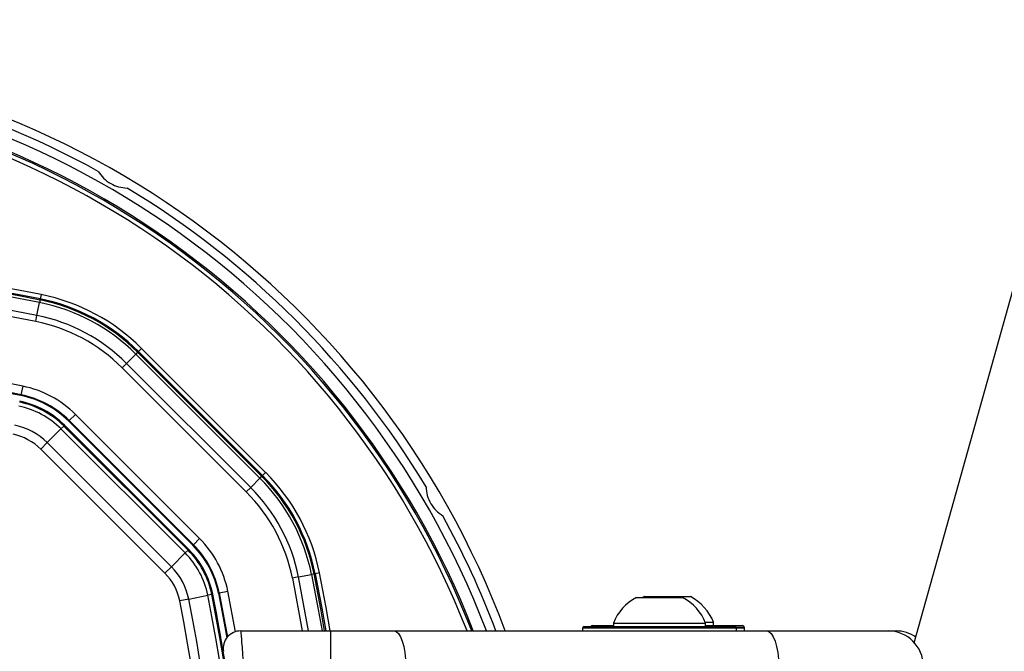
# Model space of a CAD drawing. Header units: millimetres. Extents: x 20 to 26560, y 16 to 18133.
# Tile 76 of 106: x 9177 to 9401, y 13330 to 13474. Entities that reach past the tile are written whole.
import ezdxf

# ---------------------------------------------------------------- set-up
doc = ezdxf.new("R2010")
doc.units = ezdxf.units.MM
doc.header["$LTSCALE"] = 2
doc.layers.add('COMPONENT_GEOMETRY', color=7, linetype='Continuous')
doc.styles.add('SLDTEXTSTYLE0', font='TXT', dxfattribs={"width": 0.75})
doc.dimstyles.new('SLDDIMSTYLE1', dxfattribs={"dimtxt": 150, "dimasz": 6.604, "dimexe": 0, "dimexo": 0.0625, "dimgap": 37.5, "dimtad": 0, "dimtih": 1, "dimtoh": 1, "dimdec": 0, "dimrnd": 1e-09, "dimzin": 12, "dimdsep": 46, "dimtxsty": 'SLDTEXTSTYLE0', "dimsah": 1, "dimcen": 0.09, "dimadec": 0, "dimazin": 3, "dimtfac": 1, "dimtdec": 0, "dimtofl": 0, "dimtmove": 0, "dimatfit": 3, "dimfxl": 1, "dimfrac": 2, "dimtolj": 1, "dimtzin": 12, "dimarcsym": 0})

# ---------------------------------------------------------------- blocks, each defined once
blk = doc.blocks.new('_D_1')
at = {"layer": 'COMPONENT_GEOMETRY', "color": 7}
for p, q in [((8687.52, 18132.79), (8641.82, 18132.79)), ((8641.82, 18132.79), (8641.82, 17894.67)), ((9509.4, 18132.79), (9555.1, 18132.79)), ((9555.1, 18132.79), (9555.1, 17894.67)), ((1221.17, 13266.97), (1221.17, 17923.1)), ((16975.75, 13266.97), (16975.75, 17923.1)), ((1221.17, 17916.75), (8573.81, 17916.75)), ((16975.75, 17916.75), (9623.11, 17916.75)), ((8641.82, 17894.67), (8687.52, 17894.67)), ((9555.1, 17894.67), (9509.4, 17894.67))]:
    blk.add_line(p, q, dxfattribs=at)
for points in [[(1221.17, 17916.75), (1227.77, 17915.73), (1227.77, 17917.77)], [(16975.75, 17916.75), (16969.15, 17917.77), (16969.15, 17915.73)]]:
    blk.add_solid(points, dxfattribs=at)
at = {"layer": 'COMPONENT_GEOMETRY', "color": 7, "char_height": 150, "attachment_point": 1, "style": 'SLDTEXTSTYLE0'}
for s, insert in [('25\'10.13"', (8687.52, 18088.03)), ('7877mm', (8689.29, 17863.6))]:
    blk.add_mtext(s, dxfattribs=dict(at, insert=insert))

msp = doc.modelspace()

# ---------------------------------------------------------------- linework, layer by layer
at = {"color": 7, "linetype": 'Continuous', "lineweight": 25}
for p, q in [((9380.77, 13332.22), (10149.36, 16082.34)), ((9181.23, 13406.72), (9181.82, 13409.66)), ((9181.93, 13410.23), (9181.82, 13409.66)), ((9181.93, 13410.23), (9181.98, 13410.48)), ((9182.18, 13411.46), (9181.98, 13410.48)), ((9180.95, 13405.33), (9181.23, 13406.72)), ((9204.12, 13398.34), (9203.71, 13397.93)), ((9204.12, 13398.34), (9204.3, 13398.52)), ((9232.37, 13370.09), (9204.12, 13398.34)), ((9205, 13399.23), (9204.3, 13398.52)), ((9204.3, 13398.52), (9232.55, 13370.27)), ((9233.25, 13370.98), (9205, 13399.23)), ((9201.59, 13395.81), (9203.71, 13397.93)), ((9203.71, 13397.93), (9231.96, 13369.68)), ((9200.59, 13394.81), (9201.59, 13395.81)), ((9200.59, 13394.81), (9228.84, 13366.56)), ((9229.84, 13367.56), (9201.59, 13395.81)), ((9177.99, 13390.62), (9177.59, 13388.66)), ((9177.56, 13388.49), (9177.59, 13388.66)), ((9188.44, 13382.66), (9188.56, 13382.78)), ((9188.44, 13382.66), (9216.69, 13354.41)), ((9188.56, 13382.78), (9189.98, 13384.2)), ((9188.56, 13382.78), (9216.81, 13354.53)), ((9218.22, 13355.95), (9189.98, 13384.2)), ((9183.55, 13377.77), (9186.69, 13380.92)), ((9187.34, 13381.56), (9186.69, 13380.92)), ((9214.94, 13352.67), (9186.69, 13380.92)), ((9187.34, 13381.56), (9187.5, 13381.72)), ((9187.34, 13381.56), (9215.59, 13353.31)), ((9215.75, 13353.47), (9187.5, 13381.72)), ((9183.55, 13377.77), (9182.08, 13376.3)), ((9210.33, 13348.05), (9182.08, 13376.3)), ((9183.55, 13377.77), (9211.8, 13349.52)), ((9229.84, 13367.56), (9231.96, 13369.68)), ((9232.37, 13370.09), (9231.96, 13369.68)), ((9232.37, 13370.09), (9232.55, 13370.27)), ((9233.25, 13370.98), (9232.55, 13370.27)), ((9229.84, 13367.56), (9228.84, 13366.56)), ((9216.81, 13354.53), (9218.22, 13355.95)), ((9215.59, 13353.31), (9215.75, 13353.47)), ((9216.69, 13354.41), (9216.81, 13354.53)), ((9211.8, 13349.52), (9214.94, 13352.67)), ((9215.59, 13353.31), (9214.94, 13352.67)), ((9211.8, 13349.52), (9210.33, 13348.05)), ((9240.75, 13347.2), (9239.36, 13346.92)), ((9240.75, 13347.2), (9243.69, 13347.79)), ((9244.26, 13347.9), (9243.69, 13347.79)), ((9244.26, 13347.9), (9244.5, 13347.95)), ((9245.48, 13348.15), (9244.5, 13347.95)), ((9215.74, 13342.17), (9220.1, 13343.05)), ((9221, 13343.23), (9220.1, 13343.05)), ((9221, 13343.23), (9221.21, 13343.27)), ((9222.52, 13343.53), (9222.69, 13343.57)), ((9222.69, 13343.57), (9224.65, 13343.96)), ((9317.59, 13342.53), (9328.09, 13342.53)), ((9319.39, 13342.73), (9318.84, 13342.42)), ((9319.39, 13342.73), (9329.89, 13342.73)), ((9215.74, 13342.17), (9213.7, 13341.76)), ((9305.34, 13335.53), (9305.34, 13334.93)), ((9305.34, 13335.53), (9305.34, 13334.93)), ((9305.74, 13335.93), (9339.94, 13335.93)), ((9307.54, 13336.13), (9312.34, 13336.13)), ((9312.34, 13336.69), (9312.34, 13335.93)), ((9312.34, 13336.69), (9333.34, 13336.69)), ((9333.26, 13336.89), (9335.14, 13336.89)), ((9333.34, 13335.93), (9333.34, 13336.69)), ((9333.34, 13336.13), (9341.74, 13336.13)), ((9335.14, 13336.13), (9335.14, 13336.89)), ((9340.34, 13334.93), (9340.34, 13335.53)), ((9340.34, 13334.93), (9340.34, 13335.53)), ((9342.14, 13334.93), (9342.14, 13335.73)), ((9342.14, 13334.93), (9342.14, 13335.53)), ((9227.58, 13334.93), (9248.03, 13334.93)), ((9248.03, 13334.93), (9262.39, 13334.93)), ((9248.03, 13334.93), (9248.03, 13326.93)), ((9262.39, 13334.93), (9347.21, 13334.93)), ((9347.21, 13334.93), (9374.84, 13334.93)), ((9374.84, 13334.93), (9376.64, 13334.93))]:
    msp.add_line(p, q, dxfattribs=at)
at = {"color": 8, "linetype": 'Continuous', "lineweight": 25}
for p, q in [((9239.36, 13346.92), (9241.59, 13334.93)), ((9243.02, 13334.93), (9240.75, 13347.2)), ((9226.39, 13334.75), (9224.65, 13343.96)), ((9340.34, 13335.53), (9305.34, 13335.53)), ((9342.14, 13335.73), (9340.29, 13335.73)), ((9342.14, 13335.53), (9340.34, 13335.53))]:
    msp.add_line(p, q, dxfattribs=at)
at = {"color": 8, "linetype": 'Continuous', "lineweight": 25, "flags": 128}
for points in [[(9243.69, 13347.79), (9245.22, 13339.79), (9246.07, 13334.93)], [(9246.66, 13334.93), (9245.78, 13339.99), (9244.26, 13347.9)], [(9247.93, 13334.93), (9246.99, 13340.27), (9245.48, 13348.15)]]:
    msp.add_lwpolyline(points, dxfattribs=at)
at = {"color": 7, "linetype": 'Continuous', "lineweight": 25, "flags": 128}
for points in [[(9244.5, 13347.95), (9246.01, 13340.09), (9246.91, 13334.93)], [(9222.52, 13343.53), (9223.83, 13336.66), (9224.42, 13333.39)], [(9222.69, 13343.57), (9224, 13336.71), (9224.57, 13333.56)], [(9262.39, 13334.93), (9262.93, 13334.78), (9263.44, 13334.32), (9263.91, 13333.58), (9264.33, 13332.59), (9264.67, 13331.38), (9264.92, 13329.99), (9265.08, 13328.49), (9265.13, 13326.93)], [(9347.21, 13334.93), (9347.74, 13334.78), (9348.26, 13334.32), (9348.73, 13333.58), (9349.14, 13332.59), (9349.48, 13331.38), (9349.74, 13329.99), (9349.89, 13328.49), (9349.94, 13326.93)]]:
    msp.add_lwpolyline(points, dxfattribs=at)
at = {"color": 7, "linetype": 'Continuous', "lineweight": 25}
for centre, radius, start, end in [((9098.46, 13264.43), 202, 20.4268, 159.5732), ((9098.46, 13264.43), 200, 61.0906, 88.9094), ((9098.46, 13264.43), 198, 20.8585, 159.1415), ((9098.46, 13264.43), 195.2, 21.1724, 158.8276), ((9098.46, 13264.43), 200, 31.0906, 58.9094), ((9098.46, 12995.03), 424.76, 78.6328, 101.3672), ((9098.46, 12995.03), 423.76, 78.6328, 101.3672), ((9098.46, 12995.03), 423.51, 78.6328, 101.3672), ((9098.46, 12995.03), 422.92, 78.6328, 101.3672), ((9098.46, 12995.03), 419.92, 78.6328, 101.3672), ((9098.46, 12995.03), 418.51, 78.6328, 101.3672), ((9173.36, 13367.58), 42.92, 45, 78.6328), ((9173.36, 13367.58), 43.51, 45, 78.6328), ((9173.36, 13367.58), 43.76, 45, 78.6328), ((9173.36, 13367.58), 44.76, 45, 78.6328), ((9173.36, 13367.58), 38.51, 45, 78.6328), ((9173.36, 13367.58), 39.92, 45, 78.6328), ((9098.46, 12995.03), 403.5, 78.6328, 101.3672), ((9098.46, 12995.03), 401.33, 78.6328, 86.6247), ((9098.46, 12995.03), 401.5, 78.6328, 86.604), ((9173.36, 13367.58), 23.5, 45, 78.6328), ((9173.36, 13367.58), 20, 45, 78.6328), ((9173.36, 13367.58), 21.33, 45, 78.6328), ((9173.36, 13367.58), 21.5, 45, 78.6328), ((9173.36, 13367.58), 18.86, 45, 78.6328), ((9173.36, 13367.58), 19.78, 45, 78.6328), ((9173.36, 13367.58), 14.42, 45, 78.6328), ((9173.36, 13367.58), 12.33, 45, 78.6328), ((9201.61, 13339.33), 42.92, 11.3672, 45), ((9201.61, 13339.33), 43.51, 11.3672, 45), ((9201.61, 13339.33), 43.76, 11.3672, 45), ((9201.61, 13339.33), 44.76, 11.3672, 45), ((9201.61, 13339.33), 39.92, 11.3672, 45), ((9201.61, 13339.33), 38.51, 11.3672, 45), ((9098.46, 13264.43), 200, 20.6403, 28.9094), ((9201.61, 13339.33), 23.5, 11.3672, 45), ((9201.61, 13339.33), 20, 11.3672, 45), ((9201.61, 13339.33), 21.33, 11.3672, 45), ((9201.61, 13339.33), 21.5, 11.3672, 45), ((9201.61, 13339.33), 18.86, 11.3672, 45), ((9201.61, 13339.33), 19.78, 11.3672, 45), ((9201.61, 13339.33), 14.42, 11.3672, 45), ((9201.61, 13339.33), 12.33, 11.3672, 45), ((8829.06, 13264.43), 398.86, 348.6328, 11.3672), ((8829.06, 13264.43), 399.78, 348.6328, 11.3672), ((8829.06, 13264.43), 400, 1.3375, 11.3672), ((8829.06, 13264.43), 400, 4.1474, 11.3672), ((9322.84, 13332.53), 11.29, 117.7009, 158.3898), ((9322.84, 13332.53), 11.29, 21.6102, 62.2991), ((9324.64, 13332.73), 11.29, 21.6102, 62.2991), ((8829.06, 13264.43), 392.33, 348.6328, 11.3672), ((8829.06, 13264.43), 394.42, 348.6328, 11.3672), ((9305.74, 13335.53), 0.4, 90, 180), ((9307.54, 13335.73), 0.4, 90, 150), ((9339.94, 13335.53), 0.4, 0, 90), ((9341.74, 13335.73), 0.4, 0, 90), ((9227.58, 13330.93), 4, 90, 189.2779), ((9374.84, 13326.93), 8, 0, 90), ((9376.64, 13326.93), 8, 55.3968, 90)]:
    msp.add_arc(centre, radius, start, end, dxfattribs=at)
at = {"color": 8, "linetype": 'Continuous', "lineweight": 25}
for radius, start, end in [(194.87, 21.2097, 158.7903), (193.87, 21.3244, 158.6756)]:
    msp.add_arc((9098.46, 13264.43), radius, start, end, dxfattribs=at)
at = {"color": 7, "linetype": 'Continuous', "lineweight": 25}
for points, knots in [([(9195.15, 13439.51), (9195.52, 13438.98), (9196.27, 13437.93), (9197.94, 13436.69), (9199.85, 13435.88), (9201.09, 13435.76), (9201.74, 13435.7)], [0, 0, 0, 0, 0.25434, 0.510225, 0.74435, 1, 1, 1, 1]), ([(9269.73, 13367.71), (9269.79, 13367.07), (9269.91, 13365.78), (9270.74, 13363.87), (9271.99, 13362.21), (9273.01, 13361.49), (9273.54, 13361.12)], [0, 0, 0, 0, 0.25434, 0.510225, 0.74435, 1, 1, 1, 1]), ([(9227.58, 13334.93), (9227.58, 13334.85), (9227.6, 13334.67), (9227.71, 13333.32), (9227.87, 13331.33), (9228.05, 13329.07), (9228.16, 13327.55), (9228.21, 13326.93)], [0, 0, 0, 0, 0.212244, 0.424022, 0.636454, 0.850953, 1, 1, 1, 1])]:
    msp.add_open_spline(points, degree=3, knots=knots, dxfattribs=at)

# ---------------------------------------------------------------- dimensions: what is measured, and where the dimension line sits
at = {"layer": 'COMPONENT_GEOMETRY', "color": 7}
dim = msp.add_linear_dim(base=(16975.75, 17916.75), p1=(1221.17, 13264.43), p2=(16975.75, 13264.43), angle=0, dimstyle='SLDDIMSTYLE1', dxfattribs=at)
dim.commit()
dim.dimension.update_dxf_attribs({"geometry": '_D_1', "text_midpoint": (9098.46, 17916.75), "dimtype": 160})

doc.saveas('drawing.dxf')
